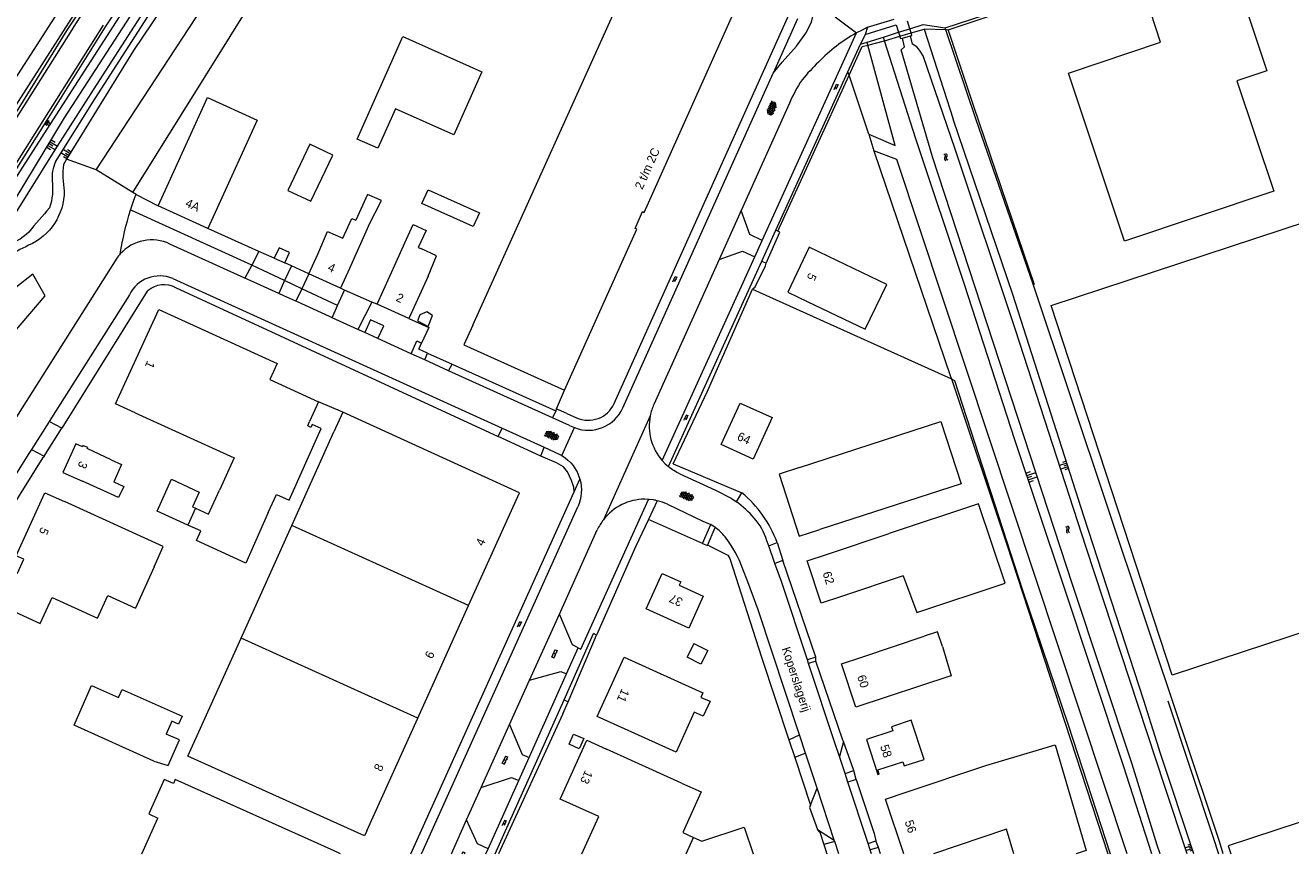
# Model space of a CAD drawing. Extents: x 99476 to 102828, y 406437 to 407931.
# Tile 130 of 162: x 101514 to 101807, y 406437 to 406629. Entities that reach past the tile are written whole.
import ezdxf

# ---------------------------------------------------------------- set-up
doc = ezdxf.new("R2010")
doc.units = 0
doc.header["$MEASUREMENT"] = 0
for name, color, linetype, lineweight in [('BG_bijgebouw', 253, 'Continuous', 0), ('BG_dakoverstek', 253, 'Continuous', 13), ('BG_dakoverstek bijgebouw', 253, 'Continuous', 0), ('BG_gesloten verharding', 253, 'Continuous', 0), ('BG_heg haag', 253, 'Continuous', 0), ('BG_hek', 253, 'Continuous', 0), ('BG_hoofdgebouw', 253, 'Continuous', 13), ('BG_huisnummer', 253, 'Continuous', 0), ('BG_insteek sloot', 253, 'Continuous', 0), ('BG_kant sloot', 253, 'Continuous', 0), ('BG_kant verharding', 253, 'Continuous', 0), ('BG_kunstwerk', 253, 'Continuous', 0), ('BG_open verharding', 253, 'Continuous', 0), ('BG_spoorrail', 253, 'Continuous', 0), ('BG_straatnaam', 253, 'Continuous', 0), ('BG_talud', 253, 'Continuous', 0), ('BG_taludsymbool', 253, 'Continuous', 0), ('BG_tussenmuur', 253, 'Continuous', 0), ('BG_vlakafsluiter', 253, 'Continuous', 0), ('BG_watersymbool', 253, 'Continuous', 0)]:
    doc.layers.add(name, color=color, linetype=linetype, lineweight=lineweight)
doc.styles.add('Style-WORKING', font='WORKING.shx')

# ---------------------------------------------------------------- blocks, each defined once
blk = doc.blocks.new('WATERS')
at = {"layer": 'BG_watersymbool', "linetype": 'Continuous', "lineweight": 0}
for centre, start, end in [((-0.375, 0.25), 28.07249, 151.92751), ((-0.375, -0.2), 28.07249, 151.92751), ((0.375, 0.65), 208.07249, 331.92751), ((0.375, 0.2), 208.07249, 331.92751)]:
    blk.add_arc(centre, 0.425, start, end, dxfattribs=at)
blk = doc.blocks.new('S02OV2')
at = {"layer": 'BG_open verharding', "linetype": 'Continuous', "lineweight": 0}
for p, q in [((0.052866, 0.482148), (0.183301, 0.482148)), ((0.183301, -1.01785), (0.183301, 0.982147)), ((0.183301, 0.895191), (0.705039, 0.895191)), ((0.705039, -1.01785), (0.705039, 0.982147)), ((0.705039, 0.43867), (0.835473, 0.43867)), ((0.052866, -0.517416), (0.183301, -0.517416)), ((0.183301, -0.017851), (0.705039, -0.017851)), ((0.183301, -0.930894), (0.705039, -0.930894)), ((0.705039, -0.473938), (0.835473, -0.473938))]:
    blk.add_line(p, q, dxfattribs=at)
blk = doc.blocks.new('S02OV6')
at = {"layer": 'BG_open verharding', "linetype": 'Continuous', "lineweight": 0}
for p, q in [((0, 0.20784), (1.371449, 0.20784)), ((0.085505, 0.20784), (0.085505, 0.268177)), ((0.485, -0.192), (0.486, 0.207)), ((0.885505, 0.20784), (0.885505, 0.31106)), ((1.285, -0.193), (1.285, 0.207)), ((0.268333, -0.19216), (1.549656, -0.19216)), ((0.885505, -0.32925), (0.885505, -0.19216))]:
    blk.add_line(p, q, dxfattribs=at)
blk = doc.blocks.new('S04')
at = {"layer": 'BG_taludsymbool', "linetype": 'Continuous', "lineweight": 0}
for p, q in [((-0.5, 0), (-0.5, -0.5)), ((-0.25, 0), (-0.25, -1)), ((0, 0), (0, -0.5)), ((0.25, 0), (0.25, -1)), ((0.5, 0), (0.5, -0.5))]:
    blk.add_line(p, q, dxfattribs=at)
blk = doc.blocks.new('S01GV4')
at = {"layer": 'BG_gesloten verharding', "linetype": 'Continuous', "lineweight": 0}
for p, q in [((0, 0.278304), (0.9421, 0.823239)), ((0, -0.181671), (1.741927, 0.823239)), ((0, 0.098949), (1.593645, -0.823239)), ((0.117, -0.579), (1.53, 0.238)), ((0.163, 0.466), (2.296, -0.767)), ((0.531, -0.801), (3.134, 0.701)), ((0.567, 0.694), (2.709, -0.545)), ((1.118159, 0.823239), (3.097745, -0.32208)), ((1.293565, -0.823239), (3.161206, 0.256049)), ((1.529745, 0.23842), (2.542019, 0.823239)), ((1.91699, 0.823239), (3.161206, 0.104286)), ((2.715943, 0.823239), (3.161206, 0.565645)), ((0, -0.363991), (0.793486, -0.823239)), ((2.092105, -0.823239), (3.161206, -0.205903))]:
    blk.add_line(p, q, dxfattribs=at)

msp = doc.modelspace()

# ---------------------------------------------------------------- linework, layer by layer
at = {"layer": 'BG_bijgebouw', "linetype": 'Continuous', "lineweight": 0}
for p, q in [((101571.941, 406574.819), (101574.369, 406573.704)), ((101548.261, 406467.737), (101546.925, 406464.791))]:
    msp.add_line(p, q, dxfattribs=at)
at = {"layer": 'BG_bijgebouw', "linetype": 'Continuous', "lineweight": 0, "flags": 128}
for points in [[(101619.92, 406617.928), (101613.429, 406603.358), (101599.939, 406609.367), (101595.864, 406600.219), (101591.109, 406602.337), (101601.675, 406626.056), (101619.92, 406617.928)], [(101606.084, 406587.494), (101607.488, 406590.61), (101619.361, 406585.278), (101617.958, 406582.156), (101606.084, 406587.494)], [(101574.369, 406573.704), (101575.485, 406576.133), (101573.057, 406577.248), (101571.941, 406574.819)], [(101693.417, 406526.455), (101726.114, 406537.047), (101730.769, 406522.679), (101698.072, 406512.085)], [(101693.417, 406526.455), (101688.66, 406524.914), (101693.316, 406510.544), (101698.072, 406512.085)], [(101551.947, 406513.103), (101544.851, 406516.296), (101548.177, 406523.696), (101554.577, 406520.748), (101553.016, 406517.331), (101553.707, 406517.016)], [(101668.993, 406485.709), (101672.197, 406484.089), (101670.601, 406480.931), (101667.396, 406482.551)], [(101544.093, 406458.545), (101525.661, 406466.819), (101529.65, 406476.007), (101535.884, 406473.237)], [(101535.884, 406473.237), (101536.788, 406475.066), (101550.637, 406468.915), (101549.819, 406467.099), (101548.261, 406467.737)], [(101544.093, 406458.545), (101547.402, 406457.481), (101550.015, 406463.443), (101546.925, 406464.791)], [(101640.107, 406462.442), (101641.171, 406464.784), (101643.494, 406463.729), (101642.43, 406461.387), (101640.107, 406462.442)]]:
    msp.add_lwpolyline(points, dxfattribs=at)
at = {"layer": 'BG_dakoverstek', "linetype": 'Continuous', "lineweight": 13}
for p, q in [((101544.125, 406503.418), (101539.838, 406493.926)), ((101726.457, 406485.03), (101728.454, 406478.267))]:
    msp.add_line(p, q, dxfattribs=at)
at = {"layer": 'BG_dakoverstek', "linetype": 'Continuous', "lineweight": 13, "flags": 128}
for points in [[(101604.083, 406582.584), (101607.025, 406581.227), (101605.209, 406577.291), (101605.804, 406577.025)], [(101607.515, 406570.697), (101609.487, 406575.333), (101605.804, 406577.025)], [(101572.429, 406520.176), (101575.369, 406518.858), (101582.801, 406535.435), (101580.73, 406536.363), (101580.41, 406535.706), (101579.689, 406536.058)], [(101726.457, 406485.03), (101725.291, 406488.414), (101722.213, 406487.391)], [(101670.601, 406473.262), (101672.744, 406472.4), (101671.156, 406468.935), (101669.064, 406469.86)], [(101548.599, 406453.326), (101546.477, 406454.275), (101542.913, 406446.308), (101545.026, 406445.363)]]:
    msp.add_lwpolyline(points, dxfattribs=at)
at = {"layer": 'BG_dakoverstek bijgebouw', "linetype": 'Continuous', "lineweight": 0}
msp.add_line((101668.993, 406485.709), (101667.396, 406482.551), dxfattribs=at)
at = {"layer": 'BG_dakoverstek bijgebouw', "linetype": 'Continuous', "lineweight": 0, "flags": 128}
for points in [[(101575.105, 406590.481), (101580.397, 406587.965), (101585.483, 406598.664), (101580.191, 406601.18), (101575.105, 406590.481)], [(101608.55, 406561.547), (101607.202, 406562.375), (101605.606, 406561.705), (101605.066, 406560.331), (101607.562, 406559.058), (101608.55, 406561.547)]]:
    msp.add_lwpolyline(points, dxfattribs=at)
at = {"layer": 'BG_heg haag', "linetype": 'Continuous', "lineweight": 0}
for p, q in [((101530.761, 406595.264), (101588.636, 406683.693)), ((101704.881, 406617.101), (101707.914, 406623.731)), ((101688.39, 406581.059), (101704.881, 406617.101)), ((101683.146, 406568.231), (101685.512, 406573.066)), ((101682.499, 406567.647), (101683.146, 406568.231)), ((101587.821, 406539.211), (101582.181, 406541.611)), ((101633.572, 406529.047), (101623.746, 406533.564))]:
    msp.add_line(p, q, dxfattribs=at)
at = {"layer": 'BG_heg haag', "linetype": 'Continuous', "lineweight": 0, "flags": 128}
for points in [[(101526.539, 406639.793), (101526.927, 406639.551), (101477.005, 406562.088)], [(101751.388, 406635.484), (101727.957, 406627.591), (101727.811, 406627.572)], [(101727.811, 406627.572), (101733.652, 406609.973), (101747.699, 406568.748)]]:
    msp.add_lwpolyline(points, dxfattribs=at)
at = {"layer": 'BG_hek', "linetype": 'Continuous', "lineweight": 0}
for p, q in [((101539.228, 406590.003), (101530.761, 406595.264)), ((101539.959, 406589.549), (101539.228, 406590.003)), ((101571.941, 406574.819), (101568.343, 406576.341)), ((101575.89, 406573.055), (101574.369, 406573.704)), ((101682.499, 406567.647), (101728.533, 406546.908)), ((101607.407, 406552.891), (101613.039, 406550.277)), ((101613.039, 406550.277), (101637.01, 406539.49)), ((101637.22, 406539.98), (101639.06, 406544.281)), ((101688.258, 406509.069), (101689.553, 406504.953)), ((101638.691, 406469.427), (101623.77328, 406437.124)), ((101692.283, 406459.396), (101695.92, 406448.332)), ((101698.093, 406442.138), (101697.571, 406442.736)), ((101698.093, 406442.138), (101699.005, 406439.267)), ((101699.005, 406439.267), (101699.685443, 406437.124))]:
    msp.add_line(p, q, dxfattribs=at)
at = {"layer": 'BG_hek', "linetype": 'Continuous', "lineweight": 0, "flags": 128}
for points in [[(101664.166, 406527.304), (101672.085, 406544.104), (101682.499, 406567.647)], [(101603.03, 406560.85), (101607.707, 406558.778), (101605.968, 406555.198)], [(101607.407, 406552.891), (101605.366, 406553.813), (101605.968, 406555.198)], [(101728.533, 406546.908), (101729.281, 406546.571), (101744.998, 406498.071), (101755.569, 406466.93), (101765.223275, 406437.124)], [(101672.522, 406508.269), (101676.826, 406506.145), (101677.276, 406505.361), (101684.589, 406482.58), (101690.941, 406463.469)], [(101778.61, 406472.5), (101789.101, 406440.894), (101790.308552, 406437.124)]]:
    msp.add_lwpolyline(points, dxfattribs=at)
at = {"layer": 'BG_hoofdgebouw', "linetype": 'Continuous', "lineweight": 13}
for p, q in [((101545.086, 406586.897), (101547.157, 406591.447)), ((101556.568, 406581.67), (101545.086, 406586.897)), ((101558.639, 406586.22), (101556.568, 406581.67)), ((101593.721, 406582.271), (101589.307, 406572.401)), ((101579.953, 406571.168), (101582.025, 406575.718)), ((101589.307, 406572.401), (101587.235, 406567.851)), ((101587.235, 406567.851), (101579.953, 406571.168)), ((101607.515, 406570.697), (101603.03, 406560.85)), ((101603.03, 406560.85), (101595.713, 406564.183)), ((101582.181, 406541.611), (101580.11, 406537.06)), ((101587.821, 406539.211), (101585.745, 406534.662)), ((101579.689, 406536.058), (101580.11, 406537.06)), ((101575.993, 406513.012), (101585.745, 406534.662)), ((101570.544, 406516.033), (101572.429, 406520.176)), ((101564.249, 406486.943), (101575.993, 406513.012)), ((101699.89, 406506.38), (101714.141, 406511.12)), ((101717.383, 406501.338), (101703.14, 406496.6)), ((101605.097, 406468.48), (101616.874, 406494.53)), ((101707.83, 406482.58), (101722.213, 406487.391)), ((101728.404, 406478.253), (101728.454, 406478.267)), ((101671.082, 406474.326), (101670.601, 406473.262)), ((101593.32, 406442.43), (101605.097, 406468.48)), ((101666.095, 406453.45), (101648.771, 406461.321)), ((101541.32902, 406437.124), (101545.026, 406445.363))]:
    msp.add_line(p, q, dxfattribs=at)
at = {"layer": 'BG_hoofdgebouw', "linetype": 'Continuous', "lineweight": 13, "flags": 128}
for points in [[(101617.83, 406559.321), (101659.249, 406651.05), (101677.14, 406642.9)], [(101639.06, 406544.281), (101655.771, 406581.501), (101655.371, 406581.67), (101657.111, 406585.591), (101657.511, 406585.41), (101682.381, 406641.03), (101681.881, 406641.251)], [(101794.739, 406638.304), (101801.44, 406618.17), (101794.56, 406615.86), (101803.13, 406590.31), (101768.56, 406578.75), (101755.58, 406617.58), (101776.89, 406624.77), (101774.618, 406631.586)], [(101547.157, 406591.447), (101556.53, 406611.96), (101568, 406606.74), (101558.639, 406586.22)], [(101593.721, 406582.271), (101596.735, 406588.125), (101593.516, 406589.554), (101590.775, 406583.598)], [(101582.025, 406575.718), (101584.212, 406581.025), (101587.785, 406579.415), (101589.856, 406584.012), (101590.775, 406583.598)], [(101831.94, 406564.03), (101822.43, 406560.93), (101822.12, 406561.87), (101818.33, 406560.63), (101838.94, 406497.88), (101779.61, 406478.38), (101751.57, 406563.91), (101810.89, 406583.41), (101812.74, 406577.78), (101816.54, 406579.03), (101816.24, 406579.89), (101825.71, 406582.99), (101831.94, 406564.03)], [(101595.713, 406564.183), (101600.145, 406573.912), (101602.124, 406578.338), (101604.083, 406582.584)], [(101700.141, 406575.185), (101695.63, 406577.34), (101690.68, 406566.98), (101695.191, 406564.825)], [(101695.191, 406564.825), (101708.613, 406558.391), (101713.563, 406568.751), (101700.141, 406575.185)], [(101539.791, 406539.041), (101535.241, 406541.111), (101545.201, 406562.961), (101572.58, 406550.46), (101570.9, 406546.75), (101582.181, 406541.611)], [(101617.83, 406559.321), (101615.771, 406554.761), (101639.06, 406544.281)], [(101616.874, 406494.53), (101628.651, 406520.581), (101587.821, 406539.211)], [(101679.647, 406541.299), (101687.046, 406537.954), (101682.717, 406528.376), (101675.317, 406531.721), (101679.647, 406541.299)], [(101539.791, 406539.041), (101562.689, 406528.622), (101559.287, 406521.172)], [(101534.231, 406528.221), (101528.67, 406530.781), (101528.78, 406531.011), (101527.681, 406531.481), (101527.561, 406531.231), (101526.011, 406531.911), (101523.03, 406525.271), (101527.601, 406523.221)], [(101534.231, 406528.221), (101536.639, 406527.133), (101534.809, 406523.083), (101537.117, 406522.041), (101535.947, 406519.451), (101527.601, 406523.221)], [(101511.9, 406493.04), (101507.34, 406495.1), (101510.821, 406502.811), (101512.571, 406502.021), (101514.021, 406505.221), (101512.271, 406506.021), (101518.851, 406520.591), (101523.401, 406518.531)], [(101553.707, 406517.016), (101556.747, 406515.633), (101559.287, 406521.172)], [(101544.125, 406503.418), (101546.273, 406508.175), (101523.401, 406518.531)], [(101570.544, 406516.033), (101565.345, 406504.298), (101553.954, 406509.543), (101554.964, 406511.745), (101551.947, 406513.103)], [(101717.383, 406501.338), (101720.5, 406492.904), (101740.951, 406499.646), (101734.793, 406518.042), (101714.141, 406511.12)], [(101703.14, 406496.6), (101698.39, 406495.02), (101695.14, 406504.8), (101699.89, 406506.38)], [(101657.939, 406493.746), (101661.639, 406501.942), (101665.944, 406500.008), (101665.573, 406499.186), (101671.115, 406496.679), (101667.775, 406489.296), (101657.939, 406493.746)], [(101511.9, 406493.04), (101517.825, 406490.363), (101520.534, 406496.362), (101531.089, 406491.595), (101533.445, 406496.813), (101539.838, 406493.926)], [(101593.32, 406442.43), (101592.792, 406441.259), (101551.962, 406459.665), (101564.249, 406486.943)], [(101669.064, 406469.86), (101664.883, 406460.607), (101646.614, 406468.863), (101652.813, 406482.581), (101671.082, 406474.326)], [(101728.404, 406478.253), (101706.4, 406470.98), (101703.09, 406481.01), (101707.83, 406482.58)], [(101711.54, 406455.45), (101711.84, 406455.5), (101711.49, 406456.48), (101717.32, 406458.37), (101717.61, 406457.42), (101722.2, 406458.93), (101719.19, 406467.96), (101714.66, 406466.45), (101715, 406465.5), (101708.88, 406463.5), (101711.54, 406455.45)], [(101643.051701, 406437.124), (101646.956, 406445.703), (101638.021, 406449.768), (101644.22, 406463.392), (101648.771, 406461.321)], [(101718.04, 406451.33), (101736.51, 406457.55), (101752.497, 406462.276), (101759.724, 406437.825), (101757.352797, 406437.124)], [(101585.77, 406437.78), (101549.022, 406454.269), (101548.599, 406453.326)], [(101666.095, 406453.45), (101670.65, 406451.389), (101666.402, 406441.997), (101668.876, 406440.885)], [(101717.500078, 406437.124), (101713.3, 406449.75), (101718.04, 406451.33)], [(101831.033, 406451.615), (101792.54, 406438.954), (101793.140984, 406437.124)], [(101668.876, 406440.885), (101670.81, 406440.016), (101680.609, 406443.291), (101682.704551, 406437.124)], [(101742.934317, 406437.124), (101741.256, 406442.802), (101724.405992, 406437.124)], [(101587.2292, 406437.124), (101585.77, 406437.78)]]:
    msp.add_lwpolyline(points, dxfattribs=at)
at = {"layer": 'BG_insteek sloot', "linetype": 'Continuous', "lineweight": 0}
for p, q in [((101716.605, 406626.138), (101719.247, 406626.905)), ((101719.247, 406626.905), (101722.23, 406627.77)), ((101722.23, 406627.77), (101728.91, 406606.945)), ((101713.06, 406625.11), (101716.605, 406626.138)), ((101720.32, 406602.415), (101713.06, 406625.11)), ((101523.911, 406597.676), (101523.165, 406596.465))]:
    msp.add_line(p, q, dxfattribs=at)
at = {"layer": 'BG_insteek sloot', "linetype": 'Continuous', "lineweight": 0, "flags": 128}
for points in [[(101416.201628, 406437.124), (101446.245, 406484.975), (101473.762, 406527.873), (101493.328, 406559.331), (101505.266, 406577.285), (101523.443, 406607.252), (101541.272, 406634.949), (101581.823, 406695.352), (101592.74, 406710.496), (101605.907, 406710.796)], [(101604.688, 406705.918), (101596.521, 406705.432), (101595.252, 406705.097), (101594.543, 406704.326), (101569.633, 406667.703), (101539.406, 406622.827), (101523.911, 406597.676)], [(101784.589316, 406437.124), (101776.905, 406460.265), (101773.066, 406472.517), (101759.148, 406515.184), (101742.726, 406566.451), (101728.91, 406606.945)], [(101774.903614, 406437.124), (101768.315, 406457.444), (101754.301, 406499.685), (101743.202, 406532.781), (101731.591, 406568.769), (101720.32, 406602.415)]]:
    msp.add_lwpolyline(points, dxfattribs=at)
at = {"layer": 'BG_insteek sloot', "linetype": 'Continuous', "lineweight": 0}
for centre, radius, start, end in [((101545.694913, 406594.197353), 22.643745, 174.252508, 189.746524), ((101544.599715, 406515.597187), 68.832473, 115.347533, 120.316228)]:
    msp.add_arc(centre, radius, start, end, dxfattribs=at)
at = {"layer": 'BG_insteek sloot', "linetype": 'Continuous', "lineweight": 0, "extrusion": (0, 0, -1)}
msp.add_arc((-101509.564169, 406590.445302), 13.81407, 180.337212, 246.230696, dxfattribs=at)
at = {"layer": 'BG_kant sloot', "linetype": 'Continuous', "lineweight": 0, "flags": 128}
for points in [[(101521.33, 406597.094), (101530.518, 406611.741), (101545.411, 406634.968), (101566.715, 406667.159), (101576.9, 406682.062), (101587.707, 406697.478), (101593.842, 406705.52), (101594.347, 406706.07), (101595.961, 406706.743), (101603.955, 406707.329), (101603.994, 406709.19), (101597.595, 406709.025)], [(101419.116905, 406437.124), (101424.28, 406445.493), (101435.571, 406464.223), (101440.186, 406470.92), (101444.237, 406477.28), (101447.295, 406482.533), (101451.874, 406489.914), (101456.102, 406496.276), (101461.493, 406504.986), (101468.126, 406515.306), (101475.185, 406525.592), (101479.269, 406533.327), (101485.895, 406543.676), (101496.574, 406560.755), (101508.784, 406579.843), (101521.301, 406599.904), (101530.1, 406613.726), (101543.223, 406634.12), (101558.938, 406658.669), (101566.096, 406669.249)], [(101783.084925, 406437.124), (101777.886, 406452.666), (101759.666, 406507.92), (101743.385, 406558.215), (101729.408, 406600.043), (101721.995, 406621.615), (101721.322, 406622.7), (101720.951, 406623.188), (101720.534, 406623.652), (101719.524, 406624.316)], [(101776.80304, 406437.124), (101776.135, 406439.119), (101770.325, 406457.81), (101756.499, 406499.352), (101724.12, 406598.287), (101716.898, 406622.96), (101717.707, 406623.711)]]:
    msp.add_lwpolyline(points, dxfattribs=at)
at = {"layer": 'BG_kant sloot', "linetype": 'Continuous', "lineweight": 0}
for centre, radius, start, end in [((101529.095156, 406593.505861), 8.554086, 155.199188, 185.029068), ((101620.47858, 406495.431774), 135.578763, 137.834116, 140.943018)]:
    msp.add_arc(centre, radius, start, end, dxfattribs=at)
at = {"layer": 'BG_kant sloot', "linetype": 'Continuous', "lineweight": 0, "extrusion": (0, 0, -1)}
for centre, radius, start, end in [((-101505.680849, 406590.957015), 15.00141, 173.112455, 197.512033), ((-101505.222002, 406591.35263), 14.479529, 226.445708, 253.786244)]:
    msp.add_arc(centre, radius, start, end, dxfattribs=at)
at = {"layer": 'BG_kant verharding', "linetype": 'Continuous', "lineweight": 0}
for p, q in [((101727.074, 406628.067), (101751.41, 406636.035)), ((101650.518, 406541.212), (101690.981, 406631.23)), ((101692.974, 406630.172), (101687.324, 406617.604)), ((101709.156, 406628.195), (101715.319, 406630.111)), ((101684.764, 406578.892), (101706.595, 406626.898)), ((101708.554, 406626.551), (101715.752, 406628.775)), ((101709.156, 406628.195), (101708.554, 406626.551)), ((101712.821, 406625.949), (101716.311, 406627.046)), ((101716.311, 406627.046), (101718.936, 406627.87)), ((101704.604, 406617.931), (101707.489, 406624.274)), ((101707.489, 406624.274), (101709.051, 406624.765)), ((101709.051, 406624.765), (101712.821, 406625.949)), ((101652.522, 406540.177), (101687.324, 406617.604)), ((101687.935, 406581.275), (101704.604, 406617.931)), ((101691.097, 406610.691), (101679.915, 406585.861)), ((101679.915, 406585.861), (101674.802, 406574.507)), ((101684.674, 406574.103), (101687.935, 406581.275)), ((101688.39, 406581.059), (101687.935, 406581.275)), ((101688.88, 406580.826), (101688.39, 406581.059)), ((101565.164, 406570.209), (101547.812, 406578.096)), ((101535.529, 406574.816), (101448.286849, 406437.124)), ((101568.343, 406576.341), (101566.71, 406573.191)), ((101674.802, 406574.507), (101659.719, 406541.014)), ((101661.632, 406528.025), (101683.043, 406575.108)), ((101566.71, 406573.191), (101565.164, 406570.209)), ((101575.89, 406573.055), (101574.335, 406569.629)), ((101663.078, 406526.615), (101684.674, 406574.103)), ((101684.674, 406574.103), (101685.657, 406573.668)), ((101548.483, 406570.114), (101624.67, 406535.49)), ((101567.908, 406568.962), (101565.164, 406570.209)), ((101572.984, 406566.654), (101567.908, 406568.962)), ((101574.335, 406569.629), (101572.984, 406566.654)), ((101579.953, 406571.168), (101578.301, 406567.753)), ((101538.421, 406566.315), (101519.889, 406537.025)), ((101549.079, 406568.051), (101623.746, 406533.564)), ((101574.177, 406566.112), (101572.984, 406566.654)), ((101576.907, 406564.871), (101574.177, 406566.112)), ((101578.301, 406567.753), (101576.907, 406564.871)), ((101586.57, 406563.842), (101588.186, 406567.408)), ((101577.312, 406564.687), (101576.907, 406564.871)), ((101584.669, 406561.343), (101577.312, 406564.687)), ((101585.306, 406561.054), (101586.57, 406563.842)), ((101594.494, 406564.627), (101591.255, 406558.35)), ((101585.306, 406561.054), (101584.669, 406561.343)), ((101591.255, 406558.35), (101585.306, 406561.054)), ((101592.844, 406557.628), (101591.255, 406558.35)), ((101595.9, 406556.238), (101592.844, 406557.628)), ((101603.601, 406552.738), (101595.9, 406556.238)), ((101606.726, 406551.318), (101603.601, 406552.738)), ((101606.726, 406551.318), (101607.407, 406552.891)), ((101612.25, 406548.807), (101606.726, 406551.318)), ((101612.25, 406548.807), (101613.039, 406550.277)), ((101636.313, 406537.869), (101612.25, 406548.807)), ((101637.01, 406539.49), (101636.313, 406537.869)), ((101637.22, 406539.98), (101637.01, 406539.49)), ((101637.65, 406539.79), (101637.22, 406539.98)), ((101639.575, 406538.905), (101637.65, 406539.79)), ((101519.83, 406536.932), (101515.791, 406530.549)), ((101519.889, 406537.025), (101519.83, 406536.932)), ((101522.767, 406535.527), (101519.889, 406537.025)), ((101640.186, 406536.109), (101636.313, 406537.869)), ((101639.575, 406538.905), (101641.822, 406537.912)), ((101623.746, 406533.564), (101624.67, 406535.49)), ((101624.67, 406535.49), (101634.33, 406531.1)), ((101640.186, 406536.109), (101641.385, 406535.631)), ((101515.791, 406530.549), (101515.212, 406529.634)), ((101515.791, 406530.549), (101518.704, 406529.032)), ((101633.572, 406529.047), (101634.33, 406531.1)), ((101634.33, 406531.1), (101637.783, 406529.531)), ((101515.212, 406529.634), (101502.932, 406510.225)), ((101518.704, 406529.032), (101518.495, 406528.699)), ((101603.49412, 406437.124), (101641.284, 406520.827)), ((101658.486, 406519.057), (101657.597, 406519.091)), ((101660.512, 406518.746), (101658.452, 406514.382)), ((101678.8, 406518.488), (101680.065, 406520.583)), ((101670.984, 406508.839), (101672.873, 406513.201)), ((101673.9, 406512.554), (101672.873, 406513.201)), ((101637.869, 406492.535), (101646.643, 406511.993)), ((101672.086, 406508.362), (101673.9, 406512.554)), ((101686.278, 406508.343), (101685.87, 406509.49)), ((101686.278, 406508.343), (101688.258, 406509.069)), ((101687.731, 406504.256), (101686.278, 406508.343)), ((101689.553, 406504.953), (101687.731, 406504.256)), ((101630.967, 406477.228), (101637.869, 406492.535)), ((101638.939, 406472.722), (101645.773, 406488.001)), ((101646.491, 406487.635), (101645.773, 406488.001)), ((101697.209, 406482.557), (101695.234, 406481.916)), ((101695.514, 406481.072), (101695.234, 406481.916)), ((101697.203, 406481.649), (101695.514, 406481.072)), ((101701.585, 406462.747), (101695.514, 406481.072)), ((101630.849, 406459.353), (101639.512, 406478.7)), ((101626.346, 406466.981), (101630.967, 406477.228)), ((101623.017604, 406437.124), (101638.939, 406472.722)), ((101638.939, 406472.722), (101639.89, 406472.265)), ((101619.8, 406452.462), (101626.346, 406466.981)), ((101690.941, 406463.469), (101693.381, 406464.589)), ((101694.779, 406460.365), (101693.381, 406464.589)), ((101703.584, 406463.078), (101702.639, 406459.566)), ((101694.779, 406460.365), (101692.283, 406459.396)), ((101697.457, 406452.279), (101694.779, 406460.365)), ((101702.639, 406459.566), (101701.585, 406462.747)), ((101703.926, 406455.68), (101702.639, 406459.566)), ((101703.926, 406455.68), (101705.965, 406456.394)), ((101704.597, 406453.654), (101703.926, 406455.68)), ((101706.519, 406454.254), (101704.597, 406453.654)), ((101616.421, 406444.97), (101619.8, 406452.462)), ((101621.386, 406438.217), (101628.478, 406454.057)), ((101695.92, 406448.332), (101697.457, 406452.279)), ((101701.431, 406440.278), (101697.457, 406452.279)), ((101709.282, 406439.513), (101704.597, 406453.654)), ((101695.92, 406448.332), (101695.709, 406447.789)), ((101612.882991, 406437.124), (101616.421, 406444.97)), ((101697.571, 406442.736), (101701.431, 406440.278)), ((101701.536, 406439.96), (101701.431, 406440.278)), ((101702.475391, 406437.124), (101701.536, 406439.96)), ((101709.282, 406439.513), (101711.046, 406440.121)), ((101709.767, 406438.049), (101709.282, 406439.513)), ((101711.659, 406438.587), (101709.767, 406438.049)), ((101710.073387, 406437.124), (101709.767, 406438.049))]:
    msp.add_line(p, q, dxfattribs=at)
at = {"layer": 'BG_kant verharding', "linetype": 'Continuous', "lineweight": 0, "flags": 128}
for points in [[(101687.324, 406617.604), (101689.42, 406620.125), (101692.709, 406623.818), (101694.828, 406626.86), (101696.211, 406629.372), (101696.814, 406632.031), (101696.939, 406634.294), (101696.701, 406635.463)], [(101709.156, 406628.195), (101707.863, 406627.572), (101706.595, 406626.898)], [(101718.936, 406627.87), (101722.023, 406628.84), (101727.074, 406628.067)], [(101684.764, 406578.892), (101681.944, 406580.295), (101679.915, 406585.861)], [(101674.802, 406574.507), (101680.195, 406576.419), (101683.043, 406575.108)], [(101542.759, 406567.395), (101542.57, 406567.176), (101522.767, 406535.527)], [(101641.284, 406520.827), (101641.244, 406521.907), (101640.659, 406523.445), (101639.742, 406525.412), (101638.805, 406526.542), (101637.198, 406527.477), (101633.572, 406529.047)], [(101661.632, 406528.025), (101662.326, 406527.29), (101663.078, 406526.615)], [(101665.737, 406524.946), (101674.01, 406521.14), (101677.582, 406519.309), (101678.8, 406518.488)], [(101642.216, 406484.739), (101642.808, 406484.441), (101658.486, 406519.057)], [(101659.607, 406518.931), (101658.605, 406519.053), (101658.486, 406519.057)], [(101605.96525, 406437.124), (101642.139, 406517.356)], [(101662.839, 406517.918), (101671.012, 406514.02), (101671.961, 406513.654), (101672.873, 406513.201)], [(101658.452, 406514.382), (101655.485, 406508.097), (101646.491, 406487.635)], [(101695.234, 406481.916), (101689.23, 406500.04), (101687.731, 406504.256)], [(101693.381, 406464.589), (101683.81, 406493.49), (101681.472, 406500), (101680.33, 406502.91)], [(101642.216, 406484.739), (101640.867, 406485.437), (101637.869, 406492.535)], [(101630.967, 406477.228), (101638.214, 406479.261), (101639.512, 406478.7)], [(101626.346, 406466.981), (101629.257, 406460.057), (101630.849, 406459.353)], [(101619.8, 406452.462), (101626.774, 406454.754), (101628.478, 406454.057)], [(101621.386, 406438.217), (101618.944, 406439.377), (101616.421, 406444.97)]]:
    msp.add_lwpolyline(points, dxfattribs=at)
at = {"layer": 'BG_kant verharding', "linetype": 'Continuous', "lineweight": 0}
for centre, radius, start, end in [((101724.226403, 406594.848268), 36.579389, 118.816353, 136.281201), ((101723.974242, 406592.209963), 38.277141, 133.16456, 141.49817), ((101716.827304, 406600.10492), 27.822897, 145.061515, 157.636529), ((101543.589628, 406569.269683), 9.784289, 64.434279, 138.012997), ((101543.569373, 406569.284127), 9.75957, 137.996478, 145.471561), ((101545.463443, 406562.88701), 7.83244, 67.324013, 154.044961), ((101644.563441, 406543.759278), 8.727622, 248.642766, 335.766711), ((101644.519805, 406543.910514), 6.577258, 245.78438, 335.777607), ((101670.858024, 406536.008003), 12.212201, 155.800338, 168.809719), ((101670.835256, 406536.015952), 12.188324, 168.825606, 220.966949), ((101657.647568, 406507.012175), 12.078931, 90.239867, 142.567904), ((101657.640843, 406507.006693), 12.085316, 76.256601, 80.636948), ((101657.636632, 406506.981221), 12.11106, 64.56067, 76.265879), ((101664.712659, 406498.91043), 24.119171, 40.984169, 54.262517), ((101657.631613, 406507.01991), 12.06156, 142.551014, 155.650035), ((101671.430392, 406504.809329), 15.179294, 17.960359, 40.80602), ((101667.555293, 406503.616497), 10.960578, 38.096236, 54.629171), ((101655.27833, 406493.880773), 26.629178, 19.820388, 38.28361)]:
    msp.add_arc(centre, radius, start, end, dxfattribs=at)
at = {"layer": 'BG_kant verharding', "linetype": 'Continuous', "lineweight": 0, "extrusion": (0, 0, -1)}
for centre, radius, start, end in [((-101604.889364, 406564.984888), 69.421522, 17.571544, 20.722367), ((-101604.968002, 406564.960769), 69.503772, 8.984514, 17.570929), ((-101546.394486, 406563.1421), 5.59499, 49.475345, 118.672783), ((-101633.611098, 406521.110888), 9.396971, 116.356976, 121.007857), ((-101633.650276, 406521.186543), 9.311946, 121.041051, 164.033685), ((-101670.874503, 406536.083533), 12.265341, 294.762856, 309.46845), ((-101633.650446, 406521.185031), 9.312198, 164.024456, 204.279265)]:
    msp.add_arc(centre, radius, start, end, dxfattribs=at)
at = {"layer": 'BG_kunstwerk', "linetype": 'Continuous', "lineweight": 0}
for p, q in [((101715.752, 406628.775), (101716.311, 406627.046)), ((101716.311, 406627.046), (101716.605, 406626.138)), ((101718.936, 406627.87), (101718.383, 406629.588)), ((101719.247, 406626.905), (101718.936, 406627.87)), ((101719.29, 406626.77), (101719.247, 406626.905)), ((101716.605, 406626.138), (101716.64, 406626.03)), ((101717.203, 406625.723), (101719.094, 406626.234)), ((101717.707, 406623.711), (101717.203, 406625.723)), ((101719.524, 406624.316), (101719.094, 406626.234))]:
    msp.add_line(p, q, dxfattribs=at)
at = {"layer": 'BG_kunstwerk', "linetype": 'Continuous', "lineweight": 0, "flags": 128}
for points in [[(101716.64, 406626.03), (101716.75, 406625.6), (101717.203, 406625.723)], [(101719.094, 406626.234), (101719.41, 406626.32), (101719.29, 406626.77)]]:
    msp.add_lwpolyline(points, dxfattribs=at)
at = {"layer": 'BG_open verharding', "linetype": 'Continuous', "lineweight": 0}
for p, q in [((101615.302295, 406437.247852), (101615.421211, 406437.194261)), ((101615.389548, 406437.124), (101615.626643, 406437.650109)), ((101615.590916, 406437.570831), (101616.066583, 406437.356468)), ((101615.961819, 406437.124), (101616.10231, 406437.435746))]:
    msp.add_line(p, q, dxfattribs=at)
at = {"layer": 'BG_spoorrail', "linetype": 'Continuous', "lineweight": 0, "flags": 128}
for points in [[(101404.845446, 406437.124), (101524.78, 406626.992)], [(101532.342, 406628.662), (101411.428515, 406437.124)]]:
    msp.add_lwpolyline(points, dxfattribs=at)
at = {"layer": 'BG_spoorrail', "linetype": 'Continuous', "lineweight": 0, "extrusion": (0, 0, -1)}
msp.add_arc((-104348.530116, 404816.74236), 3354.186709, 32.663119, 33.974995, dxfattribs=at)
at = {"layer": 'BG_talud', "linetype": 'Continuous', "lineweight": 0, "flags": 128}
for points in [[(101403.110775, 406437.124), (101404.925, 406439.97), (101424.237, 406470.642), (101452.499, 406515.817), (101512.763, 406611.052), (101531.124, 406639.79), (101540.241, 406653.801), (101551.84, 406671.262), (101578.736, 406711.14), (101579.967, 406712.457)], [(101580.298, 406712.47), (101579.261, 406710.815), (101523.939, 406627.531), (101509.613, 406604.312), (101404.072725, 406437.124)], [(101412.529062, 406437.124), (101415.175, 406441.262), (101433.153, 406469.82), (101456.923, 406507.911), (101483.05, 406548.86), (101519.833, 406607.358), (101532.91, 406628.299), (101587.46, 406710.082), (101588.189, 406710.738), (101589.65, 406711.831)], [(101592.034, 406712.81), (101591.015, 406711.884), (101589.407, 406710.502), (101577.409, 406693.663), (101551.404, 406654.551), (101520.06, 406605.755), (101502.087, 406577.843), (101482.484, 406545.859), (101461.214, 406513.477), (101434.884, 406471.298), (101413.291435, 406437.124)]]:
    msp.add_lwpolyline(points, dxfattribs=at)
at = {"layer": 'BG_tussenmuur', "linetype": 'Continuous', "lineweight": 0}
for p, q in [((101553.707, 406517.016), (101551.947, 406513.103)), ((101616.874, 406494.53), (101575.993, 406513.012)), ((101605.097, 406468.48), (101564.249, 406486.943))]:
    msp.add_line(p, q, dxfattribs=at)
at = {"layer": 'BG_tussenmuur', "linetype": 'Continuous', "lineweight": 0, "flags": 128}
msp.add_lwpolyline([(101667.197276, 406437.124), (101668.876, 406440.885)], dxfattribs=at)
at = {"layer": 'BG_vlakafsluiter', "linetype": 'Continuous', "lineweight": 0}
for p, q in [((101539.228, 406590.003), (101569.848, 406639.14)), ((101727.235, 406627.592), (101722.23, 406627.77)), ((101727.235, 406627.592), (101727.074, 406628.067)), ((101727.811, 406627.572), (101727.235, 406627.592)), ((101708.554, 406626.551), (101707.489, 406624.274)), ((101707.914, 406623.731), (101709.235, 406624.085)), ((101709.235, 406624.085), (101709.051, 406624.765)), ((101709.235, 406624.085), (101713.06, 406625.11)), ((101713.06, 406625.11), (101712.821, 406625.949)), ((101704.881, 406617.101), (101704.604, 406617.931)), ((101709.416, 406603.488), (101704.881, 406617.101)), ((101709.416, 406603.488), (101710.61, 406599.641)), ((101530.761, 406595.264), (101523.911, 406597.676)), ((101539.959, 406589.549), (101545.086, 406586.897)), ((101568.343, 406576.341), (101556.568, 406581.67)), ((101685.657, 406573.668), (101688.88, 406580.826)), ((101683.043, 406575.108), (101684.764, 406578.892)), ((101579.953, 406571.168), (101575.89, 406573.055)), ((101685.512, 406573.066), (101685.657, 406573.668)), ((101578.301, 406567.753), (101574.335, 406569.629)), ((101586.57, 406563.842), (101578.301, 406567.753)), ((101588.186, 406567.408), (101587.235, 406567.851)), ((101594.494, 406564.627), (101588.186, 406567.408)), ((101595.713, 406564.183), (101594.494, 406564.627)), ((101658.878, 406538.378), (101648.056, 406514.354)), ((101518.704, 406529.032), (101522.767, 406535.527)), ((101638.452, 406529.165), (101641.385, 406535.631)), ((101505.972, 406508.685), (101518.495, 406528.699)), ((101664.166, 406527.304), (101680.065, 406520.583)), ((101641.284, 406520.827), (101642.603, 406523.748)), ((101670.984, 406508.839), (101658.452, 406514.382)), ((101670.984, 406508.839), (101672.086, 406508.362)), ((101672.522, 406508.269), (101672.086, 406508.362)), ((101697.209, 406482.557), (101689.553, 406504.953)), ((101639.89, 406472.265), (101646.491, 406487.635)), ((101639.512, 406478.7), (101642.216, 406484.739)), ((101697.203, 406481.649), (101697.209, 406482.557)), ((101703.412, 406463.37), (101697.203, 406481.649)), ((101638.691, 406469.427), (101639.89, 406472.265)), ((101690.941, 406463.469), (101692.283, 406459.396)), ((101703.584, 406463.078), (101703.412, 406463.37)), ((101705.965, 406456.394), (101703.584, 406463.078)), ((101628.478, 406454.057), (101630.849, 406459.353)), ((101706.519, 406454.254), (101705.965, 406456.394)), ((101695.709, 406447.789), (101697.571, 406442.736)), ((101701.536, 406439.96), (101699.005, 406439.267)), ((101711.659, 406438.587), (101711.046, 406440.121)), ((101620.896621, 406437.124), (101621.386, 406438.217)), ((101712.1334, 406437.124), (101711.659, 406438.587))]:
    msp.add_line(p, q, dxfattribs=at)
at = {"layer": 'BG_vlakafsluiter', "linetype": 'Continuous', "lineweight": 0, "flags": 128}
for points in [[(101696.701, 406635.463), (101701.678, 406630.653), (101706.595, 406626.898)], [(101791.379173, 406437.124), (101790.5, 406439.969), (101747.425, 406568.792), (101734.285, 406606.782), (101727.235, 406627.592)], [(101709.416, 406603.488), (101715.518, 406600.837), (101709.235, 406624.085)], [(101769.184593, 406437.124), (101715.932, 406597.643), (101710.61, 406599.641)], [(101710.61, 406599.641), (101728.346, 406547.469), (101728.533, 406546.908)], [(101566.71, 406573.191), (101539.152, 406585.753), (101538.707, 406585.943)], [(101574.335, 406569.629), (101569.344, 406571.99), (101566.71, 406573.191)], [(101496.214, 406536.823), (101496.936, 406532.489), (101500.905, 406535.378), (101506.318, 406548.379), (101507.762, 406553.074), (101518.949, 406566.075), (101516.062, 406571.13), (101508.123, 406564.991), (101506.679, 406558.852), (101496.214, 406543.684), (101496.214, 406536.823)], [(101595.9, 406556.238), (101597.252, 406559.15), (101594.158, 406560.587), (101592.844, 406557.628)], [(101603.601, 406552.738), (101604.898, 406555.688), (101605.968, 406555.198)], [(101728.533, 406546.908), (101741.311, 406508.643), (101764.741143, 406437.124)], [(101706.519, 406454.254), (101710.648, 406441.829), (101711.046, 406440.121)]]:
    msp.add_lwpolyline(points, dxfattribs=at)
at = {"layer": 'BG_vlakafsluiter', "linetype": 'Continuous', "lineweight": 0}
msp.add_arc((101662.24398, 406499.230182), 27.812436, 20.717225, 50.15169, dxfattribs=at)

# ---------------------------------------------------------------- block references
at = {"layer": 'BG_gesloten verharding', "linetype": 'Continuous', "lineweight": 0}
for p, rotation in [((101686.383, 406608.017), 65.79315600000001), ((101637.551, 406533.132), 154.536655), ((101668.78, 406519.109), 154.536655)]:
    msp.add_blockref('S01GV4', p, dxfattribs=dict(at, rotation=rotation))
at = {"layer": 'BG_open verharding', "linetype": 'Continuous', "lineweight": 0}
for name, p, rotation in [('S02OV6', (101701.616, 406613.744), 65.921163), ('S02OV6', (101664.307, 406569.241), 65.921163), ('S02OV6', (101666.876, 406537.24), 65.921163), ('S02OV6', (101628.353, 406489.459), 65.921163), ('S02OV2', (101636.357, 406483.544), 335.7409160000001), ('S02OV2', (101624.9, 406458.96), 335.7409160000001), ('S02OV6', (101624.858, 406443.544), 65.921163)]:
    msp.add_blockref(name, p, dxfattribs=dict(at, rotation=rotation))
at = {"layer": 'BG_taludsymbool', "linetype": 'Continuous', "lineweight": 0}
for p, xscale, yscale, zscale, rotation in [((101519.17, 406606.303), 1.04071, 1.04071, 1.04071, 57.83705100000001), ((101519.842, 406601.315), 2.01736, 2.01736, 2.01736, 58.768349), ((101524.454, 406598.557), 1.883542, 1.883542, 1.883542, 238.326734), ((101755.354, 406527.027), 1.771929, 1.771929, 1.771929, 287.811193), ((101746.123, 406524.072), 2.187039, 2.187039, 2.187039, 108.58407), ((101784.093, 406438.618), 1.421445, 1.421445, 1.421445, 288.371216)]:
    msp.add_blockref('S04', p, dxfattribs=dict(at, xscale=xscale, yscale=yscale, zscale=zscale, rotation=rotation))
at = {"layer": 'BG_watersymbool', "linetype": 'Continuous', "lineweight": 0, "rotation": 287.818889}
for p in [(101727.026, 406598.125), (101755.216, 406511.988)]:
    msp.add_blockref('WATERS', p, dxfattribs=at)

# ---------------------------------------------------------------- texts
at = {"layer": 'BG_huisnummer', "linetype": 'Continuous', "lineweight": 0, "style": 'Style-WORKING'}
for s, rotation, p in [('2 t/m 2C', 65.868875, (101657.029, 406590.528)), ('4A', 335.484929, (101551.18, 406586.87)), ('4', 335.484929, (101584.124, 406572.014)), ('5', 244.460267, (101695.65, 406571.584)), ('2', 335.484929, (101599.901, 406565.021)), ('1', 245.484929, (101542.606, 406551.243)), ('64', 335.665126, (101678.796, 406532.891)), ('3', 245.793156, (101527.028, 406528.073)), ('5', 245.665126, (101518.068, 406512.784)), ('4', 65.665126, (101620.255, 406508.078)), ('62', 288.362468, (101698.704, 406502)), ('37', 155.665126, (101666.582, 406496)), ('6', 65.665126, (101608.478, 406482.028)), ('60', 288.235691, (101706.689, 406478.081)), ('11', 245.665126, (101652.327, 406475.436)), ('58', 288.308068, (101712.013, 406461.955)), ('8', 65.665126, (101596.701, 406455.978)), ('13', 245.537073, (101643.853, 406456.549)), ('56', 288.416834, (101717.678, 406444.51))]:
    msp.add_text(s, height=2, rotation=rotation, dxfattribs=at).set_placement(p)
at = {"layer": 'BG_straatnaam', "linetype": 'Continuous', "lineweight": 0, "style": 'Style-WORKING'}
msp.add_text('Koperslagerij', height=2, rotation=288.308068, dxfattribs=at).set_placement((101689.254, 406484.533))

doc.saveas('drawing.dxf')
